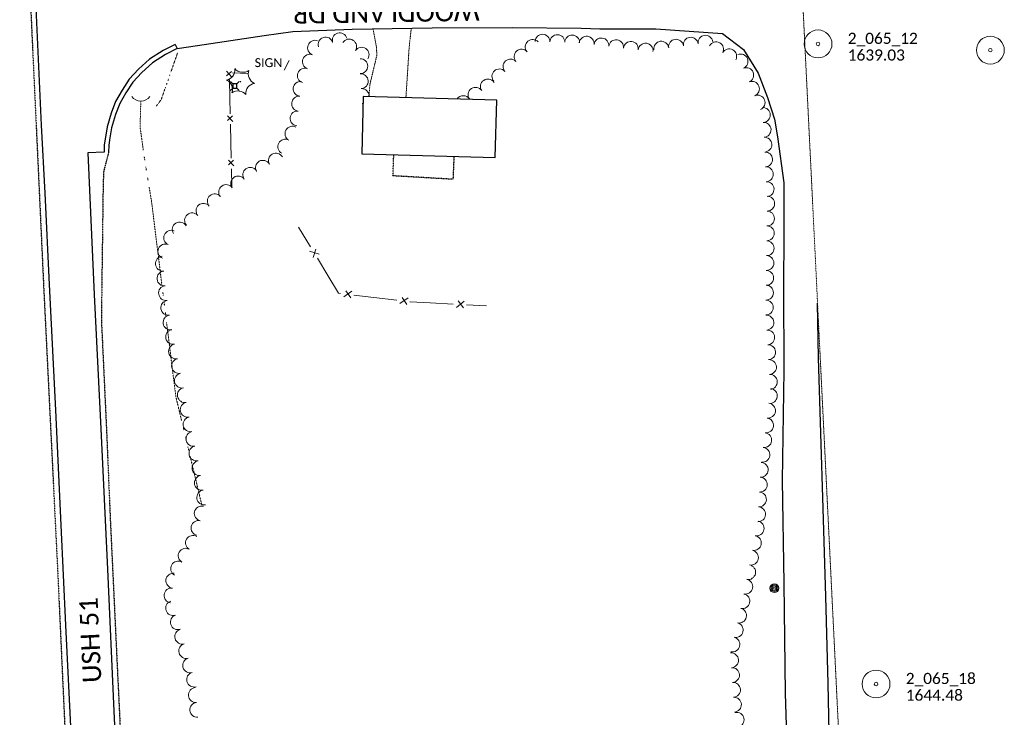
# Model space of a CAD drawing. Extents: x 386237 to 390135, y 96958 to 113752.
# Tile 103 of 112: x 388211 to 388741, y 111308 to 111684. Entities that reach past the tile are written whole.
import ezdxf
from ezdxf.enums import TextEntityAlignment as Align

# ---------------------------------------------------------------- set-up
doc = ezdxf.new("R2010")
doc.units = 0
doc.header["$MEASUREMENT"] = 0
doc.linetypes.add('Wisdot3', pattern=[0.1875, 0.125, -0.0625])
doc.linetypes.add('Wisdot6', pattern=[0.375, 0.125, -0.0625, 0.03125, -0.0625, 0.03125, -0.0625])
for name, color, linetype, lineweight in [('E_BLD', 231, 'Continuous', 25), ('E_DRN', 41, 'Continuous', 18), ('E_DWY', 51, 'Wisdot3', 18), ('E_LAND_Vegetation', 81, 'Continuous', 18), ('E_MAP_Limits', 81, 'Wisdot3', 18), ('E_MAP_PassPoints', 41, 'Continuous', 18), ('E_MISCPROP', 31, 'Continuous', 18), ('E_MISCPROP_HvyDash', 231, 'Wisdot3', 25), ('E_MISCPROP_Railing', 31, 'Continuous', 18), ('E_RDWY', 21, 'Continuous', 25), ('E_RDWY_Gravel', 21, 'Wisdot3', 25), ('E_RDWY_Name', 21, 'Continuous', 18), ('E_SGN', 21, 'Continuous', 18), ('E_UTL_AG_Bold', 31, 'Continuous', 25), ('E_WTR', 131, 'Wisdot6', 18)]:
    doc.layers.add(name, color=color, linetype=linetype, lineweight=lineweight)
doc.styles.add('CalibriLight', font='calibril.ttf')

# ---------------------------------------------------------------- blocks, each defined once
blk = doc.blocks.new('PP')
at = {"layer": 'E_MAP_PassPoints', "lineweight": 0}
for radius in [7.5, 0.96]:
    blk.add_circle((0, 0), radius, dxfattribs=at)
blk = doc.blocks.new('CULV')
at = {"color": 0, "linetype": 'ByBlock', "lineweight": -2, "transparency": 16777216}
blk.add_arc((0, 12.3), 12.3, 216.8699, 323.1301, dxfattribs=at)
blk = doc.blocks.new('PED')
at = {"color": 0, "linetype": 'ByBlock', "lineweight": -2, "transparency": 16777216}
for p, q in [((-2.5, 2.5), (-5.3, 5.3)), ((2.5, 2.5), (5.3, 5.3)), ((-2.5, -2.5), (-5.3, -5.3)), ((2.5, -2.5), (5.3, -5.3))]:
    blk.add_line(p, q, dxfattribs=at)
at = {"color": 0, "linetype": 'ByBlock', "lineweight": -2, "transparency": 16777216, "flags": 128}
blk.add_lwpolyline([(-2.5, -2.5), (2.5, -2.5), (2.5, 2.5), (-2.5, 2.5)], close=True, dxfattribs=at)
blk = doc.blocks.new('CTRE')
at = {"color": 0, "linetype": 'ByBlock', "lineweight": -2, "transparency": 16777216}
blk.add_circle((0, 0), 0.223, dxfattribs=at)
for centre, start, end in [((-11.97, 8.96), 280.2067, 5.97162), ((1.81, 14.92), 220.21132, 305.97623), ((13.83, 5.89), 160.21133, 245.97624), ((-13.83, -5.9), 340.21132, 65.97623), ((-1.81, -14.93), 40.21133, 125.97624)]:
    blk.add_arc(centre, 7.87, start, end, dxfattribs=at)
at = {"color": 0, "linetype": 'ByBlock', "lineweight": -2, "transparency": 16777216, "extrusion": (0, 0, -1)}
blk.add_arc((-12.03, -9.04), 7.87, 354.07279, 79.74889, dxfattribs=at)
blk = doc.blocks.new('POLE')
at = {"color": 0, "linetype": 'ByBlock', "lineweight": -2, "transparency": 16777216}
for radius in [4.46, 3.35, 2.23, 1.12]:
    blk.add_circle((0, 0), radius, dxfattribs=at)
blk = doc.blocks.new('SIGN')
at = {"color": 0, "linetype": 'ByBlock', "lineweight": -2, "transparency": 16777216, "style": 'CalibriLight'}
blk.add_text('SIGN', height=12, dxfattribs=at).set_placement((0, 0), align=Align.MIDDLE_CENTER)

msp = doc.modelspace()

# ---------------------------------------------------------------- linework, layer by layer
at = {"layer": 'E_BLD'}
for p, q in [((388395.97, 111642.77), (388395.16, 111611.85)), ((388467.98, 111640.87), (388395.97, 111642.77)), ((388467.16, 111609.94), (388467.98, 111640.87)), ((388395.16, 111611.85), (388467.16, 111609.94))]:
    msp.add_line(p, q, dxfattribs=at)
at = {"layer": 'E_DWY', "flags": 128}
for points in [[(388398.97, 111642.69), (388399.58, 111649.35), (388403.35, 111665.11), (388403.06, 111669.53), (388401.22, 111679.26)], [(388421.84, 111679.58), (388420.68, 111668.74), (388418.98, 111642.16)]]:
    msp.add_lwpolyline(points, dxfattribs=at)
at = {"layer": 'E_LAND_Vegetation'}
for centre, radius, start, end in [((388369.99, 111669.06), 4.01, 70.0583, 250.043), ((388375.64, 111670.78), 4.01, 16.7746, 196.7593), ((388383.31, 111673.09), 4.01, 16.7746, 196.7593), ((388388.38, 111669.68), 4.01, 327.0152, 146.9999), ((388487.3, 111669.53), 4, 41.1221, 221.1068), ((388492.6, 111672.31), 4, 358.525, 178.5096), ((388500.6, 111672.1), 4, 358.525, 178.5096), ((388508.6, 111671.89), 4, 358.525, 178.5096), ((388516.38, 111671.27), 4, 353.2269, 173.2116), ((388524.32, 111670.32), 4, 353.2269, 173.2116), ((388532.27, 111669.38), 4, 353.2269, 173.2116), ((388556.62, 111668.55), 4, 7.7181, 187.7027), ((388564.55, 111669.62), 4, 7.7181, 187.7027), ((388572.48, 111670.7), 4, 7.7181, 187.7027), ((388580.41, 111671.77), 4, 7.7181, 187.7027), ((388395.11, 111665.32), 4.01, 327.0152, 146.9999), ((388481.27, 111664.26), 4, 41.1221, 221.1068), ((388540.21, 111668.43), 4, 353.2269, 173.2116), ((388548.16, 111667.49), 4, 353.2269, 173.2116), ((388586.18, 111668.23), 4, 331.6565, 151.6412), ((388593.22, 111664.43), 4, 331.6565, 151.6412), ((388367.26, 111661.53), 4.01, 70.0583, 250.043), ((388394.35, 111659.1), 4.01, 270.6793, 90.664), ((388475.32, 111658.96), 4, 41.8442, 221.8289), ((388599.32, 111661.67), 4, 292.5335, 112.5182), ((388364.52, 111654), 4.01, 70.0583, 250.043), ((388469.35, 111653.62), 4, 41.8442, 221.8289), ((388602.39, 111654.28), 4, 292.5335, 112.5182), ((388394.63, 111650.99), 4.01, 273.717, 93.7017), ((388463.13, 111648.15), 4, 33.9306, 213.9153), ((388362.25, 111646.88), 4.01, 83.9565, 263.9412), ((388395.14, 111642.99), 4.01, 355.6814, 93.7017), ((388456.49, 111643.68), 4, 33.9306, 213.9153), ((388605.45, 111646.89), 4, 292.5335, 112.5182), ((388361.41, 111638.91), 4.01, 83.9565, 263.9412), ((388449.85, 111639.21), 4, 33.9306, 146.3173), ((388608.52, 111639.49), 4, 292.5335, 112.5182), ((388395.14, 111642.99), 4.01, 273.717, 280.5052), ((388611.37, 111632.79), 4, 272.9001, 92.8848), ((388360.56, 111630.94), 4.01, 83.9565, 263.9412), ((388357.81, 111622.71), 4.01, 61.3972, 241.3819), ((388611.77, 111624.79), 4, 272.9001, 92.8848), ((388353.97, 111615.68), 4.01, 61.3972, 241.3819), ((388612.17, 111616.8), 4, 272.9001, 92.8848), ((388348.89, 111608.23), 4.01, 29.0836, 209.0683), ((388612.58, 111608.81), 4, 272.9001, 92.8848), ((388335.11, 111600.53), 4.01, 35.5765, 215.5612), ((388341.89, 111604.34), 4.01, 29.0836, 209.0683), ((388612.98, 111600.82), 4, 272.9001, 92.8848), ((388328.59, 111595.87), 4.01, 35.5765, 215.5612), ((388322.07, 111591.21), 4.01, 35.5765, 215.5612), ((388613.39, 111592.83), 4, 272.9001, 92.8848), ((388315.98, 111586.27), 4.01, 40.1128, 220.0975), ((388613.7, 111584.97), 4, 269.2378, 89.2225), ((388309.85, 111581.11), 4.01, 40.1128, 220.0975), ((388303.72, 111575.95), 4.01, 40.1128, 220.0975), ((388613.59, 111576.97), 4, 269.2378, 89.2225), ((388297.05, 111571), 4.01, 31.3304, 211.3151), ((388613.49, 111568.97), 4, 269.2378, 89.2225), ((388292.47, 111566.58), 4.01, 67.1537, 247.1384), ((388289.35, 111559.2), 4.01, 67.1537, 247.1384), ((388613.38, 111560.96), 4, 269.2378, 89.2225), ((388288.04, 111552.6), 4.01, 95.789, 275.7737), ((388613.27, 111552.96), 4, 269.2378, 89.2225), ((388288.85, 111544.62), 4.01, 95.789, 275.7737), ((388613.16, 111544.96), 4, 269.2378, 89.2225), ((388289.68, 111536.77), 4.01, 98.8841, 278.8688), ((388613.06, 111536.96), 4, 269.2378, 89.2225), ((388290.92, 111528.85), 4.01, 98.8841, 278.8688), ((388612.95, 111528.96), 4, 269.2378, 89.2225), ((388292.16, 111520.93), 4.01, 98.8841, 278.8688), ((388613.24, 111520.82), 4, 273.4186, 93.4032), ((388293.54, 111513.13), 4.01, 101.3358, 281.3205), ((388613.71, 111512.83), 4, 273.4186, 93.4032), ((388295.11, 111505.28), 4.01, 101.3358, 281.3205), ((388614.19, 111504.84), 4, 273.4186, 93.4032), ((388296.69, 111497.42), 4.01, 101.3358, 281.3205), ((388614.66, 111496.85), 4, 273.4186, 93.4032), ((388298.26, 111489.56), 4.01, 101.3358, 281.3205), ((388615.14, 111488.86), 4, 273.4186, 93.4032), ((388299.83, 111481.71), 4.01, 101.3358, 281.3205), ((388615.12, 111481.28), 4, 262.7742, 82.7588), ((388301.38, 111473.83), 4.01, 101.059, 281.0437), ((388614.11, 111473.34), 4, 262.7742, 82.7588), ((388302.91, 111465.97), 4.01, 101.059, 281.0437), ((388613.11, 111465.41), 4, 262.7742, 82.7588), ((388304.48, 111458.13), 4.01, 101.5396, 281.5243), ((388612.1, 111457.47), 4, 262.7742, 82.7588), ((388306.09, 111450.28), 4.01, 101.5396, 281.5243), ((388611.09, 111449.53), 4, 262.7742, 82.7588), ((388307.7, 111442.35), 4.01, 99.3179, 279.3026), ((388610.18, 111441.44), 4, 266.695, 86.6797), ((388309, 111434.44), 4.01, 99.3179, 279.3026), ((388609.72, 111433.45), 4, 266.695, 86.6797), ((388310.29, 111426.53), 4.01, 99.3179, 279.3026), ((388609.26, 111425.46), 4, 266.695, 86.6797), ((388308.93, 111417.9), 4.01, 77.4575, 257.4422), ((388608.79, 111417.47), 4, 266.695, 86.6797), ((388307.19, 111410.08), 4.01, 77.4575, 257.4422), ((388608.02, 111409.81), 4, 258.9913, 78.976), ((388304.24, 111402.05), 4.01, 60.0294, 240.014), ((388606.49, 111401.95), 4, 258.9913, 78.976), ((388300.24, 111395.11), 4.01, 60.0294, 240.014), ((388604.96, 111394.1), 4, 258.9913, 78.976), ((388296.23, 111388.17), 4.01, 60.0294, 240.014), ((388603.43, 111386.24), 4, 258.9913, 78.976), ((388293.61, 111381.65), 4.01, 83.0988, 263.0835), ((388601.91, 111378.39), 4, 258.9913, 78.976), ((388292.65, 111373.69), 4.01, 83.0988, 263.0835), ((388293.53, 111366.85), 4.01, 108.4036, 288.3883), ((388600.32, 111370.62), 4, 257.018, 77.0027), ((388598.52, 111362.82), 4, 257.018, 77.0027), ((388296.06, 111359.24), 4.01, 108.4036, 288.3883), ((388298.43, 111351.48), 4.01, 105.3779, 285.3626), ((388596.72, 111355.03), 4, 257.018, 77.0027), ((388594.92, 111347.23), 4, 257.018, 77.0027), ((388300.56, 111343.75), 4.01, 105.3779, 285.3626), ((388302.68, 111336.02), 4.01, 105.3779, 285.3626), ((388594.21, 111338.73), 4, 273.7186, 93.7033), ((388594.73, 111330.75), 4, 273.7186, 93.7033), ((388304.81, 111328.3), 4.01, 105.3779, 285.3626), ((388305.77, 111319.99), 4.01, 95.3207, 275.3054), ((388595.25, 111322.76), 4, 273.7186, 93.7033), ((388595.77, 111314.78), 4, 273.7186, 93.7033), ((388306.51, 111312.01), 4.01, 95.3207, 275.3054), ((388597.24, 111306.61), 4, 282.183, 102.1676)]:
    msp.add_arc(centre, radius, start, end, dxfattribs=at)
at = {"layer": 'E_MAP_Limits', "lineweight": 0, "flags": 128}
msp.add_lwpolyline([(388625.76, 111838.06), (388675.28, 110829.85)], dxfattribs=at)
at = {"layer": 'E_MISCPROP_HvyDash', "flags": 128}
msp.add_lwpolyline([(388444.84, 111610.53), (388444.83, 111610.05), (388444.32, 111598.11), (388411.99, 111599.98), (388412.41, 111610.85), (388412.42, 111611.39)], dxfattribs=at)
at = {"layer": 'E_MISCPROP_Railing'}
for p, q in [((388322.21, 111656.39), (388325.07, 111653.26)), ((388325, 111656.31), (388322.32, 111653.84)), ((388322.76, 111632.41), (388325.62, 111629.27)), ((388325.55, 111632.32), (388322.88, 111629.85)), ((388323.31, 111608.42), (388326.17, 111605.29)), ((388326.1, 111608.34), (388323.43, 111605.87)), ((388372.2, 111557.67), (388367.07, 111559.32)), ((388369.07, 111556), (388370.46, 111560.41)), ((388389.88, 111537.7), (388385.43, 111534.66)), ((388389.28, 111534.21), (388386.65, 111538.01)), ((388420.13, 111534.15), (388415.68, 111531.1)), ((388419.53, 111530.65), (388416.9, 111534.45)), ((388450.42, 111532.37), (388446.16, 111529.06)), ((388450.03, 111528.85), (388447.17, 111532.48))]:
    msp.add_line(p, q, dxfattribs=at)
at = {"layer": 'E_MISCPROP_Railing', "flags": 128}
for points in [[(388323.81, 111651.76), (388324.04, 111642.01)], [(388334.15, 111655.12), (388325.59, 111655.48)], [(388324.04, 111642.01), (388324.23, 111633.44)], [(388324.36, 111627.77), (388324.59, 111618.03)], [(388324.59, 111618.03), (388324.79, 111609.46)], [(388324.92, 111603.79), (388325.14, 111594.04)], [(388367.51, 111561.77), (388361.12, 111572.36)], [(388376.85, 111546.28), (388371.23, 111555.6)], [(388383.77, 111536.51), (388382.67, 111536.64), (388376.85, 111546.28)], [(388401.73, 111534.4), (388390.92, 111535.67)], [(388414.02, 111532.95), (388401.73, 111534.4)], [(388432.03, 111531.5), (388421.26, 111532.1), (388421.17, 111532.11)], [(388444.39, 111530.8), (388432.03, 111531.5)], [(388462.44, 111529.79), (388451.58, 111530.4)]]:
    msp.add_lwpolyline(points, dxfattribs=at)
at = {"layer": 'E_RDWY', "flags": 128}
for points in [[(388213.42, 111815.68), (388216.02, 111764.69), (388219.18, 111698.65), (388222.47, 111627.24), (388224.28, 111590.69), (388226.64, 111541.42), (388230.03, 111473.6), (388232.93, 111411.67), (388235.48, 111357.67), (388238.49, 111295.8), (388240.53, 111248.81), (388243.01, 111195.07), (388245.54, 111141.34), (388248.58, 111080.77), (388251.32, 111022.02), (388254.95, 110947.18), (388258.5, 110873.5), (388259.67, 110851.15)], [(388294.59, 111670.89), (388295.72, 111668.66), (388306.72, 111670.33), (388342.6, 111675.73), (388357.95, 111677.79), (388390.01, 111679.09), (388433.07, 111679.76), (388476.27, 111679.99), (388513.36, 111679.65), (388523.51, 111679.25), (388553.65, 111679.19), (388589.53, 111676.65), (388600.83, 111668.05), (388608.86, 111655.32), (388613.9, 111642.29), (388617.63, 111630.56), (388619.31, 111620.95), (388622.59, 111596.28), (388622.64, 111568.72), (388622.45, 111539.86), (388622.73, 111495.04), (388621.76, 111435.72), (388622.67, 111380.37), (388623.4, 111320.88), (388626.45, 111223.91)], [(388294.59, 111670.89), (388288.2, 111667.63), (388280.85, 111662.92), (388274.83, 111657.57), (388269.87, 111652.04), (388265.96, 111646.1), (388262.46, 111640), (388260.06, 111633.82), (388257.87, 111626.44), (388256.81, 111619.74), (388256.42, 111616.61), (388256.27, 111612.81)], [(388295.72, 111668.66), (388289.45, 111665.46), (388282.36, 111660.92), (388276.6, 111655.79), (388271.85, 111650.51), (388268.09, 111644.79), (388264.72, 111638.92), (388262.42, 111633.01), (388260.31, 111625.89), (388259.28, 111619.39), (388258.92, 111616.41), (388258.76, 111612.71)], [(388256.27, 111612.81), (388247.52, 111612.47), (388251.02, 111536.05), (388254.55, 111463.49), (388258.06, 111387.85), (388261.63, 111311.21), (388265.4, 111231.51), (388269.16, 111152.81), (388272.07, 111093.4), (388275.28, 111025.68), (388278.57, 110956.91), (388282.11, 110882.45), (388283.55, 110849.95)], [(388658.68, 111167.77), (388658.09, 111168.66), (388654.45, 111176.53), (388653.11, 111184.21), (388652.6, 111192.17), (388648.9, 111234.59), (388647.61, 111273.48), (388646.53, 111326.24), (388645.28, 111373.17), (388643.82, 111420.6), (388641.4, 111501.9), (388640.82, 111531.4)]]:
    msp.add_lwpolyline(points, dxfattribs=at)
at = {"layer": 'E_RDWY_Gravel', "flags": 128}
for points in [[(388210.81, 111815.86), (388213.5, 111759.45), (388217.18, 111681.14), (388220.47, 111610.57), (388223.78, 111538.89), (388227.86, 111456.08), (388231.25, 111387.48), (388233.24, 111343.83), (388236.65, 111269.7), (388240.11, 111195.73), (388244.18, 111112.3), (388247.56, 111039.51), (388251.41, 110963.73), (388254.46, 110894.26), (388257.06, 110851.66)], [(388258.76, 111612.71), (388256.06, 111602.3), (388255.78, 111595.46), (388255.04, 111539.73), (388254.88, 111521.38), (388257.71, 111460.57), (388259.66, 111414.12), (388263.08, 111341.55), (388266.48, 111271.05), (388269.84, 111200.27), (388273.21, 111129.37), (388276.73, 111055.25), (388280.36, 110981.07), (388283.44, 110917.31), (388286.39, 110850.25)]]:
    msp.add_lwpolyline(points, dxfattribs=at)
at = {"layer": 'E_SGN'}
msp.add_line((388356.09, 111662.14), (388353.41, 111656.94), dxfattribs=at)
at = {"layer": 'E_WTR', "flags": 128}
for points in [[(388296, 111666.55), (388292.25, 111655.84)], [(388290.95, 111652.15), (388290.7, 111651.41)], [(388291.73, 111654.36), (388291.47, 111653.63)], [(388289.4, 111647.72), (388287.08, 111641.09), (388284.51, 111637.63)], [(388290.18, 111649.93), (388289.92, 111649.2)], [(388276.11, 111640.46), (388275.68, 111626.4), (388277.44, 111613.89)], [(388277.95, 111610.24), (388278.21, 111608.42)], [(388278.79, 111604.78), (388279.09, 111602.97)], [(388279.69, 111599.33), (388279.99, 111597.52)], [(388280.59, 111593.88), (388281.87, 111586.15), (388284.2, 111567.43)], [(388284.2, 111567.43), (388287.49, 111540.93)], [(388287.95, 111537.28), (388288.17, 111535.45)], [(388288.63, 111531.8), (388288.86, 111529.97)], [(388289.31, 111526.31), (388289.54, 111524.49)], [(388289.99, 111520.83), (388293.29, 111494.34)], [(388293.29, 111494.34), (388294.95, 111481), (388298.04, 111468.1)], [(388298.9, 111464.52), (388299.33, 111462.73)], [(388300.18, 111459.15), (388300.61, 111457.35)], [(388301.47, 111453.77), (388301.9, 111451.98)], [(388302.76, 111448.4), (388308.98, 111422.43)]]:
    msp.add_lwpolyline(points, dxfattribs=at)

# ---------------------------------------------------------------- block references
at = {"layer": 'E_DRN', "xscale": 0.5, "yscale": 0.5, "zscale": 0.5}
msp.add_blockref('CULV', (388276.1, 111640.33), dxfattribs=at)
at = {"layer": 'E_LAND_Vegetation', "xscale": 0.7108526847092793, "yscale": 0.7108526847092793, "zscale": 0.7108526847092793}
msp.add_blockref('CTRE', (388329.78, 111650.78), dxfattribs=at)
at = {"layer": 'E_MAP_PassPoints', "lineweight": 0}
for p in [(388641.1, 111671.13), (388641.1, 111671.13), (388733.98, 111667.76), (388733.98, 111667.76), (388672.37, 111325.93)]:
    msp.add_blockref('PP', p, dxfattribs=at)
at = {"layer": 'E_MISCPROP', "xscale": 0.5377037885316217, "yscale": 0.5377037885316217, "zscale": 0.5377037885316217}
msp.add_blockref('POLE', (388617.57, 111377.6), dxfattribs=at)
at = {"layer": 'E_SGN', "xscale": 0.3999999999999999, "yscale": 0.3999999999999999, "zscale": 0.3999999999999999}
msp.add_blockref('SIGN', (388344.89, 111661.02), dxfattribs=at)
at = {"layer": 'E_UTL_AG_Bold', "xscale": 0.4503659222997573, "yscale": 0.4503659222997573, "zscale": 0.4503659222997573}
msp.add_blockref('PED', (388326.75, 111648.45), dxfattribs=at)

# ---------------------------------------------------------------- texts
at = {"layer": 'E_MAP_PassPoints', "lineweight": 0, "style": 'CalibriLight'}
for s, p in [('2_065_12', (388657.1, 111671.13)), ('2_065_12', (388657.1, 111671.13)), ('1639.03', (388657.1, 111662.13)), ('1639.03', (388657.1, 111662.13)), ('2_065_18', (388688.37, 111325.93)), ('1644.48', (388688.37, 111316.93))]:
    msp.add_text(s, height=6, dxfattribs=at).set_placement(p)
at = {"layer": 'E_RDWY_Name', "style": 'CalibriLight'}
for s, rotation, p in [('WOODLAND DR.', 180.8887, (388458.61, 111693.59)), ('USH 51', 92.6692, (388254.9, 111326.76))]:
    msp.add_text(s, height=10, rotation=rotation, dxfattribs=at).set_placement(p)

doc.saveas('drawing.dxf')
